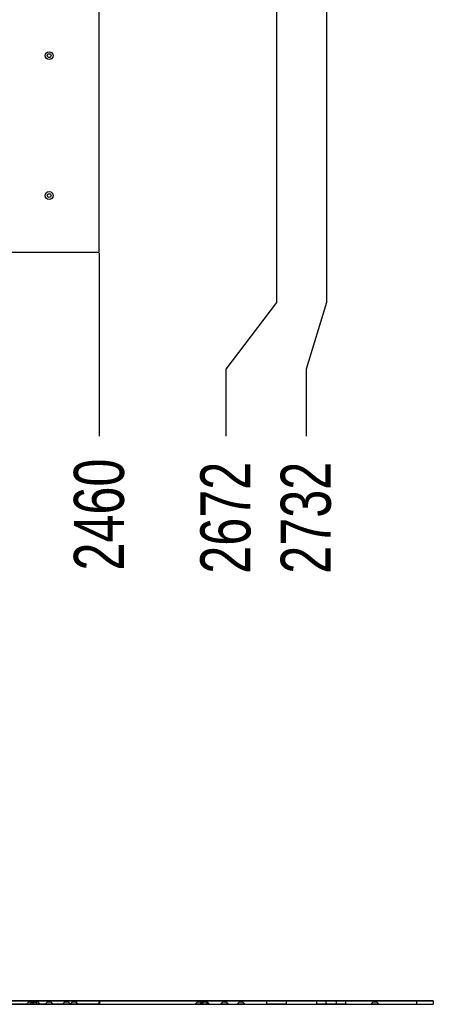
# Model space of a CAD drawing. Header units: millimetres. Extents: x 0 to 841, y 0 to 594.
# Tile 10 of 15: x 669 to 694, y 76 to 135. Entities that reach past the tile are written whole.
import ezdxf

# ---------------------------------------------------------------- set-up
doc = ezdxf.new("R2010")
doc.units = ezdxf.units.MM
doc.header["$PDSIZE"] = -1
doc.layers.add('COTES', color=1, linetype='Continuous')
doc.layers.add('TRAIT-FORT', color=4, linetype='Continuous', lineweight=25)
doc.styles.add('SLDTEXTSTYLE0', font='TXT', dxfattribs={"width": 0.75})
doc.dimstyles.new('SLDDIMSTYLE1', dxfattribs={"dimtxt": 3, "dimasz": 2, "dimexe": 0, "dimexo": 0.0625, "dimgap": 0.75, "dimtad": 0, "dimtih": 1, "dimtoh": 1, "dimdec": 0, "dimlfac": 20, "dimrnd": 1e-09, "dimzin": 12, "dimdsep": 46, "dimtxsty": 'SLDTEXTSTYLE0', "dimsah": 1, "dimcen": 0.09, "dimadec": 0, "dimazin": 3, "dimtfac": 1, "dimtdec": 0, "dimtofl": 0, "dimtmove": 0, "dimatfit": 3, "dimfxl": 1, "dimfrac": 2, "dimtolj": 1, "dimtzin": 12, "dimarcsym": 0})

# ---------------------------------------------------------------- blocks, each defined once
blk = doc.blocks.new('_D_34')
at = {"layer": 'COTES', "color": 0, "lineweight": -2, "transparency": 16777216}
blk.add_line((674.199, 120.915), (674.199, 109.978), dxfattribs=at)
at = {"layer": 'Defpoints', "color": 0, "transparency": 16777216}
for p in [(551.199, 120.978), (674.199, 120.978), (674.199, 109.978)]:
    blk.add_point(p, dxfattribs=at)
at = {"layer": 'COTES', "color": 0, "transparency": 16777216, "insert": (674.199, 105.291), "char_height": 3, "attachment_point": 5, "rotation": 90, "style": 'SLDTEXTSTYLE0'}
blk.add_mtext('\\A1;2460', dxfattribs=at)
blk = doc.blocks.new('_D_35')
at = {"layer": 'COTES', "color": 0, "lineweight": -2, "transparency": 16777216}
for p, q in [((684.809, 248.071), (684.809, 117.978)), ((684.809, 117.978), (681.774, 113.978)), ((681.774, 113.978), (681.774, 109.978))]:
    blk.add_line(p, q, dxfattribs=at)
at = {"layer": 'Defpoints', "color": 0, "transparency": 16777216}
for p in [(684.809, 248.133), (551.199, 120.978), (681.774, 109.978)]:
    blk.add_point(p, dxfattribs=at)
at = {"layer": 'COTES', "color": 0, "transparency": 16777216, "insert": (681.774, 105.103), "char_height": 3, "attachment_point": 5, "rotation": 90, "style": 'SLDTEXTSTYLE0'}
blk.add_mtext('\\A1;2672', dxfattribs=at)
blk = doc.blocks.new('_D_36')
at = {"layer": 'COTES', "color": 0, "lineweight": -2, "transparency": 16777216}
for p, q in [((687.809, 248.071), (687.809, 117.978)), ((687.809, 117.978), (686.584, 113.978)), ((686.584, 113.978), (686.584, 109.978))]:
    blk.add_line(p, q, dxfattribs=at)
at = {"layer": 'Defpoints', "color": 0, "transparency": 16777216}
for p in [(687.809, 248.133), (551.199, 120.978), (686.584, 109.978)]:
    blk.add_point(p, dxfattribs=at)
at = {"layer": 'COTES', "color": 0, "transparency": 16777216, "insert": (686.584, 105.103), "char_height": 3, "attachment_point": 5, "rotation": 90, "style": 'SLDTEXTSTYLE0'}
blk.add_mtext('\\A1;2732', dxfattribs=at)
blk = doc.blocks.new('_D_37')
at = {"layer": 'COTES', "color": 0, "lineweight": -2, "transparency": 16777216}
for p, q in [((715.309, 269.321), (715.309, 117.978)), ((715.309, 117.978), (714.404, 113.978)), ((714.404, 113.978), (714.404, 109.978))]:
    blk.add_line(p, q, dxfattribs=at)
at = {"layer": 'Defpoints', "color": 0, "transparency": 16777216}
for p in [(715.309, 269.383), (551.199, 120.978), (714.404, 109.978)]:
    blk.add_point(p, dxfattribs=at)
at = {"layer": 'COTES', "color": 0, "transparency": 16777216, "insert": (714.404, 105.103), "char_height": 3, "attachment_point": 5, "rotation": 90, "style": 'SLDTEXTSTYLE0'}
blk.add_mtext('\\A1;3282', dxfattribs=at)
blk = doc.blocks.new('_D_38')
at = {"layer": 'COTES', "color": 0, "lineweight": -2, "transparency": 16777216}
for p, q in [((718.309, 269.321), (718.309, 117.978)), ((718.309, 117.978), (719.215, 113.978)), ((719.215, 113.978), (719.215, 109.978))]:
    blk.add_line(p, q, dxfattribs=at)
at = {"layer": 'Defpoints', "color": 0, "transparency": 16777216}
for p in [(718.309, 269.383), (551.199, 120.978), (719.215, 109.978)]:
    blk.add_point(p, dxfattribs=at)
at = {"layer": 'COTES', "color": 0, "transparency": 16777216, "insert": (719.215, 105.103), "char_height": 3, "attachment_point": 5, "rotation": 90, "style": 'SLDTEXTSTYLE0'}
blk.add_mtext('\\A1;3342', dxfattribs=at)
blk = doc.blocks.new('_D_39')
at = {"layer": 'COTES', "color": 0, "lineweight": -2, "transparency": 16777216}
for p, q in [((773.809, 269.321), (773.809, 117.978)), ((773.809, 117.978), (772.904, 113.978)), ((772.904, 113.978), (772.904, 109.978))]:
    blk.add_line(p, q, dxfattribs=at)
at = {"layer": 'Defpoints', "color": 0, "transparency": 16777216}
for p in [(773.809, 269.383), (551.199, 120.978), (772.904, 109.978)]:
    blk.add_point(p, dxfattribs=at)
at = {"layer": 'COTES', "color": 0, "transparency": 16777216, "insert": (772.904, 105.103), "char_height": 3, "attachment_point": 5, "rotation": 90, "style": 'SLDTEXTSTYLE0'}
blk.add_mtext('\\A1;4452', dxfattribs=at)
blk = doc.blocks.new('_D_40')
at = {"layer": 'COTES', "color": 0, "lineweight": -2, "transparency": 16777216}
for p, q in [((776.809, 269.321), (776.809, 117.978)), ((776.809, 117.978), (777.715, 113.978)), ((777.715, 113.978), (777.715, 109.978))]:
    blk.add_line(p, q, dxfattribs=at)
at = {"layer": 'Defpoints', "color": 0, "transparency": 16777216}
for p in [(776.809, 269.383), (551.199, 120.978), (777.715, 109.978)]:
    blk.add_point(p, dxfattribs=at)
at = {"layer": 'COTES', "color": 0, "transparency": 16777216, "insert": (777.715, 105.478), "char_height": 3, "attachment_point": 5, "rotation": 90, "style": 'SLDTEXTSTYLE0'}
blk.add_mtext('\\A1;4512', dxfattribs=at)
blk = doc.blocks.new('_D_41')
at = {"layer": 'COTES', "color": 0, "lineweight": -2, "transparency": 16777216}
blk.add_line((784.018, 239.221), (784.018, 109.978), dxfattribs=at)
at = {"layer": 'Defpoints', "color": 0, "transparency": 16777216}
for p in [(784.018, 239.283), (551.199, 120.978), (784.018, 109.978)]:
    blk.add_point(p, dxfattribs=at)
at = {"layer": 'COTES', "color": 0, "transparency": 16777216, "insert": (784.018, 105.103), "char_height": 3, "attachment_point": 5, "rotation": 90, "style": 'SLDTEXTSTYLE0'}
blk.add_mtext('\\A1;4656', dxfattribs=at)
blk = doc.blocks.new('_D_42')
at = {"layer": 'COTES', "color": 0, "lineweight": -2, "transparency": 16777216}
blk.add_line((800.018, 239.221), (800.018, 109.978), dxfattribs=at)
at = {"layer": 'Defpoints', "color": 0, "transparency": 16777216}
for p in [(800.018, 239.283), (551.199, 120.978), (800.018, 109.978)]:
    blk.add_point(p, dxfattribs=at)
at = {"layer": 'COTES', "color": 0, "transparency": 16777216, "insert": (800.018, 105.103), "char_height": 3, "attachment_point": 5, "rotation": 90, "style": 'SLDTEXTSTYLE0'}
blk.add_mtext('\\A1;4976', dxfattribs=at)
blk = doc.blocks.new('_D_43')
at = {"layer": 'COTES', "color": 0, "lineweight": -2, "transparency": 16777216}
blk.add_line((805.199, 158.415), (805.199, 109.978), dxfattribs=at)
at = {"layer": 'Defpoints', "color": 0, "transparency": 16777216}
for p in [(805.199, 158.478), (551.199, 120.978), (805.199, 109.978)]:
    blk.add_point(p, dxfattribs=at)
at = {"layer": 'COTES', "color": 0, "transparency": 16777216, "insert": (805.199, 105.478), "char_height": 3, "attachment_point": 5, "rotation": 90, "style": 'SLDTEXTSTYLE0'}
blk.add_mtext('\\A1;5080', dxfattribs=at)

msp = doc.modelspace()

# ---------------------------------------------------------------- linework, layer by layer
at = {"layer": 'TRAIT-FORT', "lineweight": 25}
for p, q in [((674.1988, 120.97767), (674.1988, 161.47767)), ((551.1988, 120.97767), (674.1988, 120.97767)), ((674.1988, 76.2161), (551.1988, 76.2161)), ((674.1988, 76.0161), (551.1988, 76.0161)), ((694.1988, 76.2161), (576.1988, 76.2161)), ((576.1988, 76.2161), (674.2038, 76.2161)), ((576.1988, 76.0161), (694.1988, 76.0161)), ((674.2038, 76.0161), (576.1988, 76.0161)), ((669.96257, 76.1386), (669.84007, 76.0161)), ((670.31007, 76.0161), (669.84007, 76.0161)), ((669.96257, 76.2161), (669.96257, 76.1386)), ((669.96257, 76.2161), (670.18757, 76.2161)), ((670.18757, 76.1386), (669.96257, 76.1386)), ((670.15773, 76.1386), (670.03523, 76.0161)), ((670.15773, 76.1386), (670.03523, 76.0161)), ((670.15773, 76.1386), (670.03523, 76.0161)), ((670.15773, 76.1386), (670.03523, 76.0161)), ((670.15773, 76.1386), (670.03523, 76.0161)), ((670.50523, 76.0161), (670.03523, 76.0161)), ((670.50523, 76.0161), (670.03523, 76.0161)), ((670.50523, 76.0161), (670.03523, 76.0161)), ((670.50523, 76.0161), (670.03523, 76.0161)), ((670.50523, 76.0161), (670.03523, 76.0161)), ((670.15773, 76.2161), (670.15773, 76.1386)), ((670.15773, 76.2161), (670.15773, 76.1386)), ((670.15773, 76.2161), (670.15773, 76.1386)), ((670.15773, 76.2161), (670.15773, 76.1386)), ((670.15773, 76.2161), (670.15773, 76.1386)), ((670.15773, 76.2161), (670.38273, 76.2161)), ((670.15773, 76.2161), (670.38273, 76.2161)), ((670.15773, 76.2161), (670.38273, 76.2161)), ((670.15773, 76.2161), (670.38273, 76.2161)), ((670.15773, 76.2161), (670.38273, 76.2161)), ((670.38273, 76.1386), (670.15773, 76.1386)), ((670.38273, 76.1386), (670.15773, 76.1386)), ((670.38273, 76.1386), (670.15773, 76.1386)), ((670.38273, 76.1386), (670.15773, 76.1386)), ((670.38273, 76.1386), (670.15773, 76.1386)), ((670.18757, 76.1386), (670.18757, 76.2161)), ((670.31007, 76.0161), (670.18757, 76.1386)), ((670.31357, 76.1386), (670.19107, 76.0161)), ((670.66107, 76.0161), (670.19107, 76.0161)), ((670.31357, 76.2161), (670.31357, 76.1386)), ((670.31357, 76.2161), (670.53857, 76.2161)), ((670.53857, 76.1386), (670.31357, 76.1386)), ((670.38273, 76.1386), (670.38273, 76.2161)), ((670.38273, 76.1386), (670.38273, 76.2161)), ((670.38273, 76.1386), (670.38273, 76.2161)), ((670.38273, 76.1386), (670.38273, 76.2161)), ((670.38273, 76.1386), (670.38273, 76.2161)), ((670.50523, 76.0161), (670.38273, 76.1386)), ((670.50523, 76.0161), (670.38273, 76.1386)), ((670.50523, 76.0161), (670.38273, 76.1386)), ((670.50523, 76.0161), (670.38273, 76.1386)), ((670.50523, 76.0161), (670.38273, 76.1386)), ((670.53857, 76.1386), (670.53857, 76.2161)), ((670.66107, 76.0161), (670.53857, 76.1386)), ((671.0863, 76.1386), (670.9638, 76.0161)), ((671.0863, 76.1386), (670.9638, 76.0161)), ((671.0863, 76.1386), (670.9638, 76.0161)), ((671.0863, 76.1386), (670.9638, 76.0161)), ((671.0863, 76.1386), (670.9638, 76.0161)), ((671.4338, 76.0161), (670.9638, 76.0161)), ((671.4338, 76.0161), (670.9638, 76.0161)), ((671.4338, 76.0161), (670.9638, 76.0161)), ((671.4338, 76.0161), (670.9638, 76.0161)), ((671.4338, 76.0161), (670.9638, 76.0161)), ((671.0863, 76.2161), (671.0863, 76.1386)), ((671.0863, 76.2161), (671.0863, 76.1386)), ((671.0863, 76.2161), (671.0863, 76.1386)), ((671.0863, 76.2161), (671.0863, 76.1386)), ((671.0863, 76.2161), (671.0863, 76.1386)), ((671.0863, 76.2161), (671.3113, 76.2161)), ((671.0863, 76.2161), (671.3113, 76.2161)), ((671.0863, 76.2161), (671.3113, 76.2161)), ((671.0863, 76.2161), (671.3113, 76.2161)), ((671.0863, 76.2161), (671.3113, 76.2161)), ((671.3113, 76.1386), (671.0863, 76.1386)), ((671.3113, 76.1386), (671.0863, 76.1386)), ((671.3113, 76.1386), (671.0863, 76.1386)), ((671.3113, 76.1386), (671.0863, 76.1386)), ((671.3113, 76.1386), (671.0863, 76.1386)), ((671.3113, 76.1386), (671.3113, 76.2161)), ((671.3113, 76.1386), (671.3113, 76.2161)), ((671.3113, 76.1386), (671.3113, 76.2161)), ((671.3113, 76.1386), (671.3113, 76.2161)), ((671.3113, 76.1386), (671.3113, 76.2161)), ((671.4338, 76.0161), (671.3113, 76.1386)), ((671.4338, 76.0161), (671.3113, 76.1386)), ((671.4338, 76.0161), (671.3113, 76.1386)), ((671.4338, 76.0161), (671.3113, 76.1386)), ((671.4338, 76.0161), (671.3113, 76.1386)), ((672.12357, 76.1386), (672.00107, 76.0161)), ((672.47107, 76.0161), (672.00107, 76.0161)), ((672.12357, 76.2161), (672.12357, 76.1386)), ((672.12357, 76.2161), (672.34857, 76.2161)), ((672.34857, 76.1386), (672.12357, 76.1386)), ((672.34857, 76.1386), (672.34857, 76.2161)), ((672.47107, 76.0161), (672.34857, 76.1386)), ((672.57202, 76.1386), (672.44952, 76.0161)), ((672.57202, 76.1386), (672.44952, 76.0161)), ((672.91952, 76.0161), (672.44952, 76.0161)), ((672.91952, 76.0161), (672.44952, 76.0161)), ((672.5863, 76.1386), (672.4638, 76.0161)), ((672.5863, 76.1386), (672.4638, 76.0161)), ((672.5863, 76.1386), (672.4638, 76.0161)), ((672.9338, 76.0161), (672.4638, 76.0161)), ((672.9338, 76.0161), (672.4638, 76.0161)), ((672.9338, 76.0161), (672.4638, 76.0161)), ((672.57202, 76.2161), (672.57202, 76.1386)), ((672.57202, 76.2161), (672.57202, 76.1386)), ((672.57202, 76.2161), (672.79702, 76.2161)), ((672.57202, 76.2161), (672.79702, 76.2161)), ((672.79702, 76.1386), (672.57202, 76.1386)), ((672.79702, 76.1386), (672.57202, 76.1386)), ((672.5863, 76.2161), (672.5863, 76.1386)), ((672.5863, 76.2161), (672.5863, 76.1386)), ((672.5863, 76.2161), (672.5863, 76.1386)), ((672.5863, 76.2161), (672.8113, 76.2161)), ((672.5863, 76.2161), (672.8113, 76.2161)), ((672.5863, 76.2161), (672.8113, 76.2161)), ((672.8113, 76.1386), (672.5863, 76.1386)), ((672.8113, 76.1386), (672.5863, 76.1386)), ((672.8113, 76.1386), (672.5863, 76.1386)), ((672.79702, 76.1386), (672.79702, 76.2161)), ((672.79702, 76.1386), (672.79702, 76.2161)), ((672.91952, 76.0161), (672.79702, 76.1386)), ((672.91952, 76.0161), (672.79702, 76.1386)), ((672.8113, 76.1386), (672.8113, 76.2161)), ((672.8113, 76.1386), (672.8113, 76.2161)), ((672.8113, 76.1386), (672.8113, 76.2161)), ((672.9338, 76.0161), (672.8113, 76.1386)), ((672.9338, 76.0161), (672.8113, 76.1386)), ((672.9338, 76.0161), (672.8113, 76.1386)), ((674.1988, 76.0161), (674.1988, 76.2161)), ((674.2038, 76.2161), (694.1988, 76.2161)), ((674.2038, 76.2161), (674.2038, 76.0161)), ((674.2038, 76.0161), (694.1988, 76.0161)), ((680.05994, 76.1386), (679.93744, 76.0161)), ((680.40744, 76.0161), (679.93744, 76.0161)), ((680.05994, 76.2161), (680.05994, 76.1386)), ((680.05994, 76.2161), (680.28494, 76.2161)), ((680.28494, 76.1386), (680.05994, 76.1386)), ((680.37202, 76.1386), (680.24952, 76.0161)), ((680.37202, 76.1386), (680.24952, 76.0161)), ((680.37202, 76.1386), (680.24952, 76.0161)), ((680.37202, 76.1386), (680.24952, 76.0161)), ((680.37202, 76.1386), (680.24952, 76.0161)), ((680.71952, 76.0161), (680.24952, 76.0161)), ((680.71952, 76.0161), (680.24952, 76.0161)), ((680.71952, 76.0161), (680.24952, 76.0161)), ((680.71952, 76.0161), (680.24952, 76.0161)), ((680.71952, 76.0161), (680.24952, 76.0161)), ((680.28494, 76.1386), (680.28494, 76.2161)), ((680.40744, 76.0161), (680.28494, 76.1386)), ((680.44994, 76.1386), (680.32744, 76.0161)), ((680.44994, 76.1386), (680.32744, 76.0161)), ((680.79744, 76.0161), (680.32744, 76.0161)), ((680.79744, 76.0161), (680.32744, 76.0161)), ((680.37202, 76.2161), (680.37202, 76.1386)), ((680.37202, 76.2161), (680.37202, 76.1386)), ((680.37202, 76.2161), (680.37202, 76.1386)), ((680.37202, 76.2161), (680.37202, 76.1386)), ((680.37202, 76.2161), (680.37202, 76.1386)), ((680.37202, 76.2161), (680.59702, 76.2161)), ((680.37202, 76.2161), (680.59702, 76.2161)), ((680.37202, 76.2161), (680.59702, 76.2161)), ((680.37202, 76.2161), (680.59702, 76.2161)), ((680.37202, 76.2161), (680.59702, 76.2161)), ((680.59702, 76.1386), (680.37202, 76.1386)), ((680.59702, 76.1386), (680.37202, 76.1386)), ((680.59702, 76.1386), (680.37202, 76.1386)), ((680.59702, 76.1386), (680.37202, 76.1386)), ((680.59702, 76.1386), (680.37202, 76.1386)), ((680.44994, 76.2161), (680.44994, 76.1386)), ((680.44994, 76.2161), (680.44994, 76.1386)), ((680.44994, 76.2161), (680.67494, 76.2161)), ((680.44994, 76.2161), (680.67494, 76.2161)), ((680.67494, 76.1386), (680.44994, 76.1386)), ((680.67494, 76.1386), (680.44994, 76.1386)), ((680.59702, 76.1386), (680.59702, 76.2161)), ((680.59702, 76.1386), (680.59702, 76.2161)), ((680.59702, 76.1386), (680.59702, 76.2161)), ((680.59702, 76.1386), (680.59702, 76.2161)), ((680.59702, 76.1386), (680.59702, 76.2161)), ((680.71952, 76.0161), (680.59702, 76.1386)), ((680.71952, 76.0161), (680.59702, 76.1386)), ((680.71952, 76.0161), (680.59702, 76.1386)), ((680.71952, 76.0161), (680.59702, 76.1386)), ((680.71952, 76.0161), (680.59702, 76.1386)), ((680.67494, 76.1386), (680.67494, 76.2161)), ((680.67494, 76.1386), (680.67494, 76.2161)), ((680.79744, 76.0161), (680.67494, 76.1386)), ((680.79744, 76.0161), (680.67494, 76.1386)), ((681.5863, 76.1386), (681.4638, 76.0161)), ((681.5863, 76.1386), (681.4638, 76.0161)), ((681.5863, 76.1386), (681.4638, 76.0161)), ((681.9338, 76.0161), (681.4638, 76.0161)), ((681.9338, 76.0161), (681.4638, 76.0161)), ((681.9338, 76.0161), (681.4638, 76.0161)), ((681.5863, 76.2161), (681.5863, 76.1386)), ((681.5863, 76.2161), (681.5863, 76.1386)), ((681.5863, 76.2161), (681.5863, 76.1386)), ((681.5863, 76.2161), (681.8113, 76.2161)), ((681.5863, 76.2161), (681.8113, 76.2161)), ((681.5863, 76.2161), (681.8113, 76.2161)), ((681.8113, 76.1386), (681.5863, 76.1386)), ((681.8113, 76.1386), (681.5863, 76.1386)), ((681.8113, 76.1386), (681.5863, 76.1386)), ((681.8113, 76.1386), (681.8113, 76.2161)), ((681.8113, 76.1386), (681.8113, 76.2161)), ((681.8113, 76.1386), (681.8113, 76.2161)), ((681.9338, 76.0161), (681.8113, 76.1386)), ((681.9338, 76.0161), (681.8113, 76.1386)), ((681.9338, 76.0161), (681.8113, 76.1386)), ((682.57202, 76.1386), (682.44952, 76.0161)), ((682.57202, 76.1386), (682.44952, 76.0161)), ((682.91952, 76.0161), (682.44952, 76.0161)), ((682.91952, 76.0161), (682.44952, 76.0161)), ((682.57202, 76.2161), (682.57202, 76.1386)), ((682.57202, 76.2161), (682.57202, 76.1386)), ((682.57202, 76.2161), (682.79702, 76.2161)), ((682.57202, 76.2161), (682.79702, 76.2161)), ((682.79702, 76.1386), (682.57202, 76.1386)), ((682.79702, 76.1386), (682.57202, 76.1386)), ((682.79702, 76.1386), (682.79702, 76.2161)), ((682.79702, 76.1386), (682.79702, 76.2161)), ((682.91952, 76.0161), (682.79702, 76.1386)), ((682.91952, 76.0161), (682.79702, 76.1386)), ((684.2095, 76.2161), (684.2095, 76.0161)), ((684.2095, 76.2161), (684.2095, 76.0161)), ((684.2095, 76.2161), (685.4095, 76.2161)), ((684.2095, 76.2161), (685.4095, 76.2161)), ((685.4095, 76.0161), (684.2095, 76.0161)), ((685.4095, 76.0161), (684.2095, 76.0161)), ((685.4095, 76.0161), (685.4095, 76.2161)), ((685.4095, 76.0161), (685.4095, 76.2161)), ((687.2095, 76.2161), (687.2095, 76.0161)), ((687.2095, 76.2161), (687.2095, 76.0161)), ((687.2095, 76.2161), (688.4095, 76.2161)), ((687.2095, 76.2161), (688.4095, 76.2161)), ((688.4095, 76.0161), (687.2095, 76.0161)), ((688.4095, 76.0161), (687.2095, 76.0161)), ((687.75786, 76.2161), (687.75786, 76.0161)), ((687.75786, 76.2161), (687.75786, 76.0161)), ((687.75786, 76.2161), (687.75786, 76.0161)), ((687.75786, 76.2161), (687.75786, 76.0161)), ((687.75786, 76.2161), (688.95786, 76.2161)), ((687.75786, 76.2161), (688.95786, 76.2161)), ((687.75786, 76.2161), (688.95786, 76.2161)), ((687.75786, 76.2161), (688.95786, 76.2161)), ((688.95786, 76.0161), (687.75786, 76.0161)), ((688.95786, 76.0161), (687.75786, 76.0161)), ((688.95786, 76.0161), (687.75786, 76.0161)), ((688.95786, 76.0161), (687.75786, 76.0161)), ((688.4095, 76.0161), (688.4095, 76.2161)), ((688.4095, 76.0161), (688.4095, 76.2161)), ((688.95786, 76.0161), (688.95786, 76.2161)), ((688.95786, 76.0161), (688.95786, 76.2161)), ((688.95786, 76.0161), (688.95786, 76.2161)), ((688.95786, 76.0161), (688.95786, 76.2161)), ((690.5863, 76.1386), (690.4638, 76.0161)), ((690.5863, 76.1386), (690.4638, 76.0161)), ((690.5863, 76.1386), (690.4638, 76.0161)), ((690.5863, 76.1386), (690.4638, 76.0161)), ((690.5863, 76.1386), (690.4638, 76.0161)), ((690.5863, 76.1386), (690.4638, 76.0161)), ((690.5863, 76.1386), (690.4638, 76.0161)), ((690.5863, 76.1386), (690.4638, 76.0161)), ((690.5863, 76.1386), (690.4638, 76.0161)), ((690.5863, 76.1386), (690.4638, 76.0161)), ((690.5863, 76.1386), (690.4638, 76.0161)), ((690.5863, 76.1386), (690.4638, 76.0161)), ((690.5863, 76.1386), (690.4638, 76.0161)), ((690.5863, 76.1386), (690.4638, 76.0161)), ((690.5863, 76.1386), (690.4638, 76.0161)), ((690.5863, 76.1386), (690.4638, 76.0161)), ((690.5863, 76.1386), (690.4638, 76.0161)), ((690.5863, 76.1386), (690.4638, 76.0161)), ((690.5863, 76.1386), (690.4638, 76.0161)), ((690.5863, 76.1386), (690.4638, 76.0161)), ((690.5863, 76.1386), (690.4638, 76.0161)), ((690.5863, 76.1386), (690.4638, 76.0161)), ((690.5863, 76.1386), (690.4638, 76.0161)), ((690.5863, 76.1386), (690.4638, 76.0161)), ((690.5863, 76.1386), (690.4638, 76.0161)), ((690.5863, 76.1386), (690.4638, 76.0161)), ((690.5863, 76.1386), (690.4638, 76.0161)), ((690.9338, 76.0161), (690.4638, 76.0161)), ((690.9338, 76.0161), (690.4638, 76.0161)), ((690.9338, 76.0161), (690.4638, 76.0161)), ((690.9338, 76.0161), (690.4638, 76.0161)), ((690.9338, 76.0161), (690.4638, 76.0161)), ((690.9338, 76.0161), (690.4638, 76.0161)), ((690.9338, 76.0161), (690.4638, 76.0161)), ((690.9338, 76.0161), (690.4638, 76.0161)), ((690.9338, 76.0161), (690.4638, 76.0161)), ((690.9338, 76.0161), (690.4638, 76.0161)), ((690.9338, 76.0161), (690.4638, 76.0161)), ((690.9338, 76.0161), (690.4638, 76.0161)), ((690.9338, 76.0161), (690.4638, 76.0161)), ((690.9338, 76.0161), (690.4638, 76.0161)), ((690.9338, 76.0161), (690.4638, 76.0161)), ((690.9338, 76.0161), (690.4638, 76.0161)), ((690.9338, 76.0161), (690.4638, 76.0161)), ((690.9338, 76.0161), (690.4638, 76.0161)), ((690.9338, 76.0161), (690.4638, 76.0161)), ((690.9338, 76.0161), (690.4638, 76.0161)), ((690.9338, 76.0161), (690.4638, 76.0161)), ((690.9338, 76.0161), (690.4638, 76.0161)), ((690.9338, 76.0161), (690.4638, 76.0161)), ((690.9338, 76.0161), (690.4638, 76.0161)), ((690.9338, 76.0161), (690.4638, 76.0161)), ((690.9338, 76.0161), (690.4638, 76.0161)), ((690.9338, 76.0161), (690.4638, 76.0161)), ((690.5863, 76.2161), (690.5863, 76.1386)), ((690.5863, 76.2161), (690.5863, 76.1386)), ((690.5863, 76.2161), (690.5863, 76.1386)), ((690.5863, 76.2161), (690.5863, 76.1386)), ((690.5863, 76.2161), (690.5863, 76.1386)), ((690.5863, 76.2161), (690.5863, 76.1386)), ((690.5863, 76.2161), (690.5863, 76.1386)), ((690.5863, 76.2161), (690.5863, 76.1386)), ((690.5863, 76.2161), (690.5863, 76.1386)), ((690.5863, 76.2161), (690.5863, 76.1386)), ((690.5863, 76.2161), (690.5863, 76.1386)), ((690.5863, 76.2161), (690.5863, 76.1386)), ((690.5863, 76.2161), (690.5863, 76.1386)), ((690.5863, 76.2161), (690.5863, 76.1386)), ((690.5863, 76.2161), (690.5863, 76.1386)), ((690.5863, 76.2161), (690.5863, 76.1386)), ((690.5863, 76.2161), (690.5863, 76.1386)), ((690.5863, 76.2161), (690.5863, 76.1386)), ((690.5863, 76.2161), (690.5863, 76.1386)), ((690.5863, 76.2161), (690.5863, 76.1386)), ((690.5863, 76.2161), (690.5863, 76.1386)), ((690.5863, 76.2161), (690.5863, 76.1386)), ((690.5863, 76.2161), (690.5863, 76.1386)), ((690.5863, 76.2161), (690.5863, 76.1386)), ((690.5863, 76.2161), (690.5863, 76.1386)), ((690.5863, 76.2161), (690.5863, 76.1386)), ((690.5863, 76.2161), (690.5863, 76.1386)), ((690.5863, 76.2161), (690.8113, 76.2161)), ((690.5863, 76.2161), (690.8113, 76.2161)), ((690.5863, 76.2161), (690.8113, 76.2161)), ((690.5863, 76.2161), (690.8113, 76.2161)), ((690.5863, 76.2161), (690.8113, 76.2161)), ((690.5863, 76.2161), (690.8113, 76.2161)), ((690.5863, 76.2161), (690.8113, 76.2161)), ((690.5863, 76.2161), (690.8113, 76.2161)), ((690.5863, 76.2161), (690.8113, 76.2161)), ((690.5863, 76.2161), (690.8113, 76.2161)), ((690.5863, 76.2161), (690.8113, 76.2161)), ((690.5863, 76.2161), (690.8113, 76.2161)), ((690.5863, 76.2161), (690.8113, 76.2161)), ((690.5863, 76.2161), (690.8113, 76.2161)), ((690.5863, 76.2161), (690.8113, 76.2161)), ((690.5863, 76.2161), (690.8113, 76.2161)), ((690.5863, 76.2161), (690.8113, 76.2161)), ((690.5863, 76.2161), (690.8113, 76.2161)), ((690.5863, 76.2161), (690.8113, 76.2161)), ((690.5863, 76.2161), (690.8113, 76.2161)), ((690.5863, 76.2161), (690.8113, 76.2161)), ((690.5863, 76.2161), (690.8113, 76.2161)), ((690.5863, 76.2161), (690.8113, 76.2161)), ((690.5863, 76.2161), (690.8113, 76.2161)), ((690.5863, 76.2161), (690.8113, 76.2161)), ((690.5863, 76.2161), (690.8113, 76.2161)), ((690.5863, 76.2161), (690.8113, 76.2161)), ((690.8113, 76.1386), (690.5863, 76.1386)), ((690.8113, 76.1386), (690.5863, 76.1386)), ((690.8113, 76.1386), (690.5863, 76.1386)), ((690.8113, 76.1386), (690.5863, 76.1386)), ((690.8113, 76.1386), (690.5863, 76.1386)), ((690.8113, 76.1386), (690.5863, 76.1386)), ((690.8113, 76.1386), (690.5863, 76.1386)), ((690.8113, 76.1386), (690.5863, 76.1386)), ((690.8113, 76.1386), (690.5863, 76.1386)), ((690.8113, 76.1386), (690.5863, 76.1386)), ((690.8113, 76.1386), (690.5863, 76.1386)), ((690.8113, 76.1386), (690.5863, 76.1386)), ((690.8113, 76.1386), (690.5863, 76.1386)), ((690.8113, 76.1386), (690.5863, 76.1386)), ((690.8113, 76.1386), (690.5863, 76.1386)), ((690.8113, 76.1386), (690.5863, 76.1386)), ((690.8113, 76.1386), (690.5863, 76.1386)), ((690.8113, 76.1386), (690.5863, 76.1386)), ((690.8113, 76.1386), (690.5863, 76.1386)), ((690.8113, 76.1386), (690.5863, 76.1386)), ((690.8113, 76.1386), (690.5863, 76.1386)), ((690.8113, 76.1386), (690.5863, 76.1386)), ((690.8113, 76.1386), (690.5863, 76.1386)), ((690.8113, 76.1386), (690.5863, 76.1386)), ((690.8113, 76.1386), (690.5863, 76.1386)), ((690.8113, 76.1386), (690.5863, 76.1386)), ((690.8113, 76.1386), (690.5863, 76.1386)), ((690.8113, 76.1386), (690.8113, 76.2161)), ((690.8113, 76.1386), (690.8113, 76.2161)), ((690.8113, 76.1386), (690.8113, 76.2161)), ((690.8113, 76.1386), (690.8113, 76.2161)), ((690.8113, 76.1386), (690.8113, 76.2161)), ((690.8113, 76.1386), (690.8113, 76.2161)), ((690.8113, 76.1386), (690.8113, 76.2161)), ((690.8113, 76.1386), (690.8113, 76.2161)), ((690.8113, 76.1386), (690.8113, 76.2161)), ((690.8113, 76.1386), (690.8113, 76.2161)), ((690.8113, 76.1386), (690.8113, 76.2161)), ((690.8113, 76.1386), (690.8113, 76.2161)), ((690.8113, 76.1386), (690.8113, 76.2161)), ((690.8113, 76.1386), (690.8113, 76.2161)), ((690.8113, 76.1386), (690.8113, 76.2161)), ((690.8113, 76.1386), (690.8113, 76.2161)), ((690.8113, 76.1386), (690.8113, 76.2161)), ((690.8113, 76.1386), (690.8113, 76.2161)), ((690.8113, 76.1386), (690.8113, 76.2161)), ((690.8113, 76.1386), (690.8113, 76.2161)), ((690.8113, 76.1386), (690.8113, 76.2161)), ((690.8113, 76.1386), (690.8113, 76.2161)), ((690.8113, 76.1386), (690.8113, 76.2161)), ((690.8113, 76.1386), (690.8113, 76.2161)), ((690.8113, 76.1386), (690.8113, 76.2161)), ((690.8113, 76.1386), (690.8113, 76.2161)), ((690.8113, 76.1386), (690.8113, 76.2161)), ((690.9338, 76.0161), (690.8113, 76.1386)), ((690.9338, 76.0161), (690.8113, 76.1386)), ((690.9338, 76.0161), (690.8113, 76.1386)), ((690.9338, 76.0161), (690.8113, 76.1386)), ((690.9338, 76.0161), (690.8113, 76.1386)), ((690.9338, 76.0161), (690.8113, 76.1386)), ((690.9338, 76.0161), (690.8113, 76.1386)), ((690.9338, 76.0161), (690.8113, 76.1386)), ((690.9338, 76.0161), (690.8113, 76.1386)), ((690.9338, 76.0161), (690.8113, 76.1386)), ((690.9338, 76.0161), (690.8113, 76.1386)), ((690.9338, 76.0161), (690.8113, 76.1386)), ((690.9338, 76.0161), (690.8113, 76.1386)), ((690.9338, 76.0161), (690.8113, 76.1386)), ((690.9338, 76.0161), (690.8113, 76.1386)), ((690.9338, 76.0161), (690.8113, 76.1386)), ((690.9338, 76.0161), (690.8113, 76.1386)), ((690.9338, 76.0161), (690.8113, 76.1386)), ((690.9338, 76.0161), (690.8113, 76.1386)), ((690.9338, 76.0161), (690.8113, 76.1386)), ((690.9338, 76.0161), (690.8113, 76.1386)), ((690.9338, 76.0161), (690.8113, 76.1386)), ((690.9338, 76.0161), (690.8113, 76.1386)), ((690.9338, 76.0161), (690.8113, 76.1386)), ((690.9338, 76.0161), (690.8113, 76.1386)), ((690.9338, 76.0161), (690.8113, 76.1386)), ((690.9338, 76.0161), (690.8113, 76.1386)), ((693.1988, 76.2161), (694.1988, 76.2161)), ((693.1988, 76.2161), (693.1988, 76.0161)), ((693.1988, 76.0161), (694.1988, 76.0161)), ((694.1988, 76.2161), (694.1988, 76.0161))]:
    msp.add_line(p, q, dxfattribs=at)
for centre, radius in [((671.1988, 132.72767), 0.235), ((671.1988, 132.72767), 0.1125), ((671.1988, 124.3615), 0.235), ((671.1988, 124.3615), 0.1125)]:
    msp.add_circle(centre, radius, dxfattribs=at)

# ---------------------------------------------------------------- dimensions: what is measured, and where the dimension line sits
at = {"layer": 'COTES'}
for feature_location, offset, picture, middle in [((715.3095, 269.38328), (-0.90506, -159.40496), '_D_37', (714.40444, 105.10332)), ((718.3095, 269.38328), (0.90506, -159.40496), '_D_38', (719.21456, 105.10332)), ((773.8095, 269.38328), (-0.90506, -159.40496), '_D_39', (772.90444, 105.10332)), ((776.8095, 269.38328), (0.90506, -159.40496), '_D_40', (777.71456, 105.47832)), ((684.8095, 248.13328), (-3.03594, -138.15496), '_D_35', (681.77355, 105.10332)), ((687.8095, 248.13328), (-1.22582, -138.15496), '_D_36', (686.58368, 105.10332)), ((784.01787, 239.28328), (0, -129.30496), '_D_41', (784.01787, 105.10332)), ((800.01787, 239.28328), (0, -129.30496), '_D_42', (800.01787, 105.10332)), ((805.1988, 158.47767), (0, -48.49936), '_D_43', (805.1988, 105.47832)), ((674.1988, 120.97767), (0, -10.99936), '_D_34', (674.1988, 105.29082))]:
    dim = msp.add_ordinate_dim(feature_location=feature_location, offset=offset, dtype=1, origin=(551.1988, 120.97767), dimstyle='SLDDIMSTYLE1', dxfattribs=at)
    dim.commit()
    dim.dimension.update_dxf_attribs({"geometry": picture, "text_midpoint": middle})

doc.saveas('drawing.dxf')
